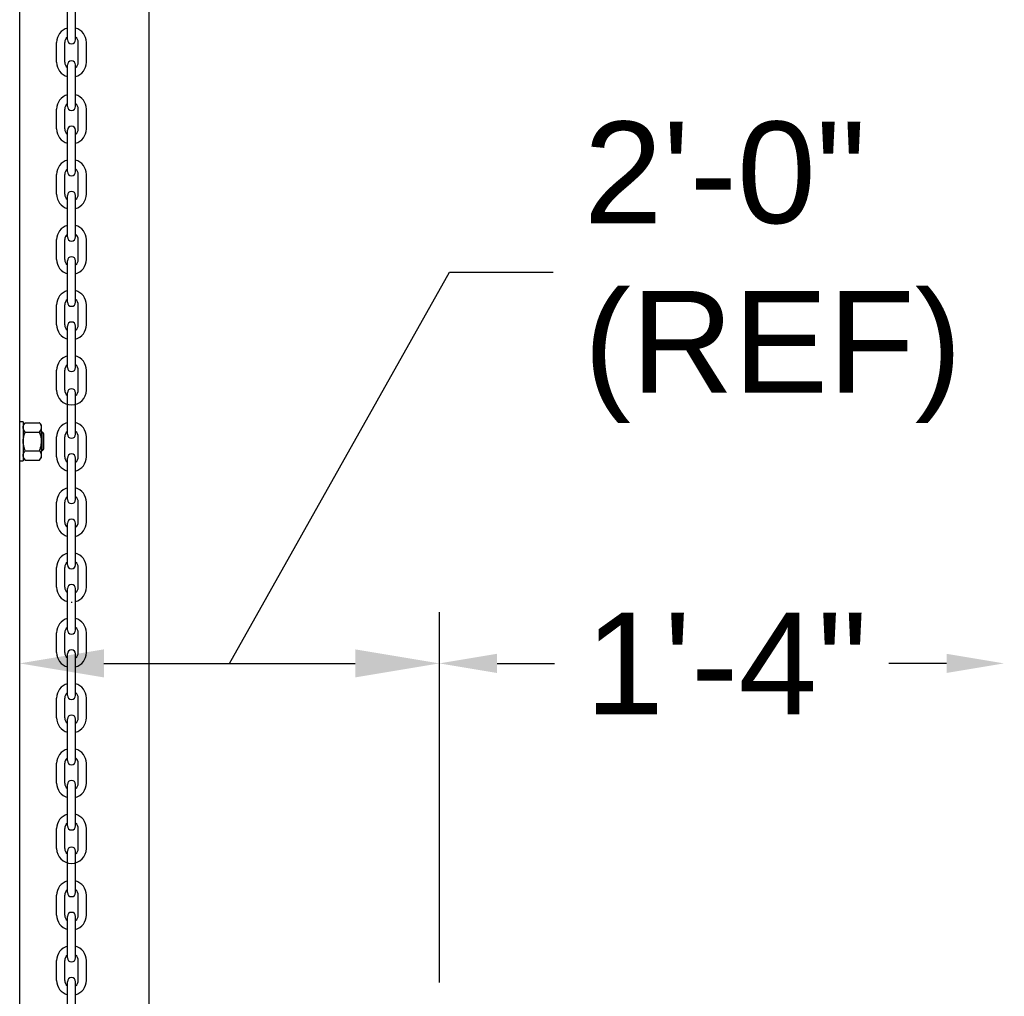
# Model space of a CAD drawing. Header units: inches. Extents: x 170 to 312, y 215 to 248.
# Tile 94 of 256: x 205.945 to 206.854, y 242.424 to 243.325. Entities that reach past the tile are written whole.
import ezdxf
from ezdxf import colors
from ezdxf.entities.mleader import LeaderData, LeaderLine
from ezdxf.math import Vec2, Vec3

# ---------------------------------------------------------------- set-up
doc = ezdxf.new("R2010")
doc.units = ezdxf.units.IN
doc.header["$LTSCALE"] = 0.25
doc.header["$MEASUREMENT"] = 0
doc.layers.add('ANNOTATIONS', color=1, linetype='Continuous')
doc.layers.add('MOTOR RH', color=7, linetype='Continuous')
doc.styles.add('ARIAL', font='arial.ttf', dxfattribs={"height": 0.09375})
doc.styles.add('ROMANS', font='Romans', dxfattribs={"height": 0.09375})
doc.styles.get("Standard").update_dxf_attribs({"font": 'romans.shx'})
doc.dimstyles.get("Standard").update_dxf_attribs({"dimscale": 60, "dimtxt": 0.0833, "dimasz": 0.0833, "dimexe": 0.0833, "dimexo": 0.04, "dimgap": 0.09, "dimtad": 0, "dimtih": 1, "dimtoh": 1, "dimdec": 4, "dimzin": 1, "dimdsep": 46, "dimlunit": 4, "dimtxsty": 'Standard', "dimcen": 0.09, "dimclrt": 150, "dimadec": 4, "dimazin": 2, "dimtfac": 1, "dimtdec": 0, "dimtofl": 0, "dimtmove": 0, "dimatfit": 3, "dimfxl": 1, "dimtolj": 1, "dimtzin": 0, "dimlwd": -1, "dimlwe": -1, "dimarcsym": 1})

msp = doc.modelspace()

# ---------------------------------------------------------------- linework, layer by layer
at = {"layer": 'ANNOTATIONS'}
for p, q in [((206.3326, 242.43625), (206.3326, 242.77806)), ((206.02289, 242.73092), (206.25493, 242.73092)), ((206.38574, 242.73092), (206.43888, 242.73092)), ((206.80064, 242.73092), (206.7475, 242.73092))]:
    msp.add_line(p, q, dxfattribs=at)
for points in [[(206.02289, 242.71798), (206.02289, 242.74387), (205.94523, 242.73092)], [(206.25493, 242.71798), (206.25493, 242.74387), (206.3326, 242.73092)], [(206.38574, 242.73978), (206.38574, 242.72207), (206.3326, 242.73092)], [(206.80064, 242.73978), (206.80064, 242.72207), (206.85378, 242.73092)]]:
    msp.add_solid(points, dxfattribs=at)
at = {"layer": 'MOTOR RH'}
for p, q in [((205.94523, 240.37188), (205.94523, 244.29919)), ((206.06459, 240.10529), (206.06459, 244.3)), ((205.9893, 243.30653), (205.9893, 243.34481)), ((205.99681, 243.30653), (205.99681, 243.34481)), ((205.97932, 243.28574), (205.97932, 243.30406)), ((205.98683, 243.28574), (205.98683, 243.30406)), ((205.99928, 243.28574), (205.99928, 243.30406)), ((206.00679, 243.28574), (206.00679, 243.30406)), ((205.9893, 243.24499), (205.9893, 243.28327)), ((205.99681, 243.24499), (205.99681, 243.28327)), ((205.97932, 243.2242), (205.97932, 243.24252)), ((205.98683, 243.2242), (205.98683, 243.24252)), ((205.99928, 243.2242), (205.99928, 243.24252)), ((206.00679, 243.2242), (206.00679, 243.24252)), ((205.9893, 243.18474), (205.9893, 243.22301)), ((205.99681, 243.18474), (205.99681, 243.22301)), ((205.97932, 243.16395), (205.97932, 243.18226)), ((205.98683, 243.16395), (205.98683, 243.18226)), ((205.99928, 243.16395), (205.99928, 243.18226)), ((206.00679, 243.16395), (206.00679, 243.18226)), ((205.9893, 243.12448), (205.9893, 243.16276)), ((205.99681, 243.12448), (205.99681, 243.16276)), ((205.97932, 243.1037), (205.97932, 243.12201)), ((205.98683, 243.1037), (205.98683, 243.12201)), ((205.99928, 243.1037), (205.99928, 243.12201)), ((206.00679, 243.1037), (206.00679, 243.12201)), ((205.9893, 243.06423), (205.9893, 243.10251)), ((205.99681, 243.06423), (205.99681, 243.10251)), ((205.97932, 243.04344), (205.97932, 243.06176)), ((205.98683, 243.04344), (205.98683, 243.06176)), ((205.99928, 243.04344), (205.99928, 243.06176)), ((206.00679, 243.04344), (206.00679, 243.06176)), ((205.9893, 243.00397), (205.9893, 243.04225)), ((205.99681, 243.00397), (205.99681, 243.04225)), ((205.97932, 242.98319), (205.97932, 243.0015)), ((205.98683, 242.98319), (205.98683, 243.0015)), ((205.99928, 242.98319), (205.99928, 243.0015)), ((206.00679, 242.98319), (206.00679, 243.0015)), ((205.9893, 242.94244), (205.9893, 242.98071)), ((205.99681, 242.94244), (205.99681, 242.98071)), ((205.94847, 242.95397), (205.94847, 242.91776)), ((205.95039, 242.95309), (205.96346, 242.95309)), ((205.96538, 242.92095), (205.96538, 242.95079)), ((205.95039, 242.94448), (205.96346, 242.94448)), ((205.966, 242.92734), (205.966, 242.94439)), ((205.96756, 242.9289), (205.96756, 242.94283)), ((205.97932, 242.92165), (205.97932, 242.93996)), ((205.98683, 242.92165), (205.98683, 242.93996)), ((205.99928, 242.92165), (205.99928, 242.93996)), ((206.00679, 242.92165), (206.00679, 242.93996)), ((205.95039, 242.92725), (205.96346, 242.92725)), ((205.95039, 242.91864), (205.96346, 242.91864)), ((205.9893, 242.88218), (205.9893, 242.92046)), ((205.99681, 242.88218), (205.99681, 242.92046)), ((205.97932, 242.8614), (205.97932, 242.87971)), ((205.98683, 242.8614), (205.98683, 242.87971)), ((205.99928, 242.8614), (205.99928, 242.87971)), ((206.00679, 242.8614), (206.00679, 242.87971)), ((205.9893, 242.82193), (205.9893, 242.86021)), ((205.99681, 242.82193), (205.99681, 242.86021)), ((205.97932, 242.80114), (205.97932, 242.81946)), ((205.98683, 242.80114), (205.98683, 242.81946)), ((205.99928, 242.80114), (205.99928, 242.81946)), ((206.00679, 242.80114), (206.00679, 242.81946)), ((205.9893, 242.76167), (205.9893, 242.79995)), ((205.99681, 242.76167), (205.99681, 242.79995)), ((205.97932, 242.74089), (205.97932, 242.7592)), ((205.98683, 242.74089), (205.98683, 242.7592)), ((205.99928, 242.74089), (205.99928, 242.7592)), ((206.00679, 242.74089), (206.00679, 242.7592)), ((205.9893, 242.70142), (205.9893, 242.7397)), ((205.99681, 242.70142), (205.99681, 242.7397)), ((205.97932, 242.68063), (205.97932, 242.69895)), ((205.98683, 242.68063), (205.98683, 242.69895)), ((205.99928, 242.68063), (205.99928, 242.69895)), ((206.00679, 242.68063), (206.00679, 242.69895)), ((205.9893, 242.64116), (205.9893, 242.67944)), ((205.99681, 242.64116), (205.99681, 242.67944)), ((205.97932, 242.62038), (205.97932, 242.63869)), ((205.98683, 242.62038), (205.98683, 242.63869)), ((205.99928, 242.62038), (205.99928, 242.63869)), ((206.00679, 242.62038), (206.00679, 242.63869)), ((205.9893, 242.58091), (205.9893, 242.61919)), ((205.99681, 242.58091), (205.99681, 242.61919)), ((205.97932, 242.56012), (205.97932, 242.57844)), ((205.98683, 242.56012), (205.98683, 242.57844)), ((205.99928, 242.56012), (205.99928, 242.57844)), ((206.00679, 242.56012), (206.00679, 242.57844)), ((205.9893, 242.51937), (205.9893, 242.55765)), ((205.99681, 242.51937), (205.99681, 242.55765)), ((205.97932, 242.49859), (205.97932, 242.5169)), ((205.98683, 242.49859), (205.98683, 242.5169)), ((205.99928, 242.49859), (205.99928, 242.5169)), ((206.00679, 242.49859), (206.00679, 242.5169)), ((205.9893, 242.45912), (205.9893, 242.4974)), ((205.99681, 242.45912), (205.99681, 242.4974)), ((205.97932, 242.43833), (205.97932, 242.45665)), ((205.98683, 242.43833), (205.98683, 242.45665)), ((205.99928, 242.43833), (205.99928, 242.45665)), ((206.00679, 242.43833), (206.00679, 242.45665)), ((205.9893, 242.39886), (205.9893, 242.43714)), ((205.99681, 242.39886), (205.99681, 242.43714))]:
    msp.add_line(p, q, dxfattribs=at)
for centre, radius, start, end in [((205.99305, 243.30406), 0.01374, 105.86272, 180), ((205.99305, 243.30406), 0.01374, 0, 74.13728), ((205.99305, 243.30406), 0.00623, 127.08084, 180), ((205.99305, 243.30653), 0.00375, 180, 0), ((205.99305, 243.30406), 0.00623, 0, 52.91916), ((205.99305, 243.28327), 0.00375, 0, 180), ((205.99305, 243.28574), 0.01374, 180, 254.13728), ((205.99305, 243.28574), 0.00623, 180, 232.91916), ((205.99305, 243.28574), 0.01374, 285.86272, 0), ((205.99305, 243.28574), 0.00623, 307.08084, 0), ((205.99305, 243.24252), 0.01374, 105.86272, 180), ((205.99305, 243.24252), 0.01374, 0, 74.13728), ((205.99305, 243.24252), 0.00623, 127.08084, 180), ((205.99305, 243.24499), 0.00375, 180, 0), ((205.99305, 243.24252), 0.00623, 0, 52.91916), ((205.99305, 243.2242), 0.01374, 180, 254.13728), ((205.99305, 243.2242), 0.00623, 180, 232.91916), ((205.99305, 243.22301), 0.00375, 0, 180), ((205.99305, 243.2242), 0.01374, 285.86272, 0), ((205.99305, 243.2242), 0.00623, 307.08084, 0), ((205.99305, 243.18226), 0.01374, 105.86272, 180), ((205.99305, 243.18226), 0.00623, 127.08084, 180), ((205.99305, 243.18226), 0.01374, 0, 74.13728), ((205.99305, 243.18226), 0.00623, 0, 52.91916), ((205.99305, 243.18474), 0.00375, 180, 0), ((205.99305, 243.16395), 0.01374, 180, 254.13728), ((205.99305, 243.16395), 0.00623, 180, 232.91916), ((205.99305, 243.16276), 0.00375, 0, 180), ((205.99305, 243.16395), 0.01374, 285.86272, 0), ((205.99305, 243.16395), 0.00623, 307.08084, 0), ((205.99305, 243.12201), 0.01374, 105.86272, 180), ((205.99305, 243.12201), 0.01374, 0, 74.13728), ((205.99305, 243.12201), 0.00623, 127.08084, 180), ((205.99305, 243.12448), 0.00375, 180, 0), ((205.99305, 243.12201), 0.00623, 0, 52.91916), ((205.99305, 243.10251), 0.00375, 0, 180), ((205.99305, 243.1037), 0.01374, 180, 254.13728), ((205.99305, 243.1037), 0.00623, 180, 232.91916), ((205.99305, 243.1037), 0.01374, 285.86272, 0), ((205.99305, 243.1037), 0.00623, 307.08084, 0), ((205.99305, 243.06176), 0.01374, 105.86272, 180), ((205.99305, 243.06176), 0.01374, 0, 74.13728), ((205.99305, 243.06176), 0.00623, 127.08084, 180), ((205.99305, 243.06423), 0.00375, 180, 0), ((205.99305, 243.06176), 0.00623, 0, 52.91916), ((205.99305, 243.04344), 0.01374, 180, 254.13728), ((205.99305, 243.04344), 0.00623, 180, 232.91916), ((205.99305, 243.04225), 0.00375, 0, 180), ((205.99305, 243.04344), 0.01374, 285.86272, 0), ((205.99305, 243.04344), 0.00623, 307.08084, 0), ((205.99305, 243.0015), 0.01374, 105.86272, 180), ((205.99305, 243.0015), 0.01374, 0, 74.13728), ((205.99305, 243.0015), 0.00623, 127.08084, 180), ((205.99305, 243.0015), 0.00623, 0, 52.91916), ((205.99305, 243.00397), 0.00375, 180, 0), ((205.99305, 242.98319), 0.01374, 180, 0), ((205.99305, 242.98319), 0.00623, 180, 232.91916), ((205.99305, 242.98071), 0.00375, 0, 180), ((205.99305, 242.98319), 0.00623, 307.08084, 0), ((205.99305, 242.93996), 0.01374, 105.86272, 180), ((205.99305, 242.93996), 0.01374, 0, 74.13728), ((205.99305, 242.93996), 0.00623, 127.08084, 180), ((205.99305, 242.94244), 0.00375, 180, 0), ((205.99305, 242.93996), 0.00623, 0, 52.91916), ((205.99305, 242.92046), 0.00375, 0, 180), ((205.99305, 242.92165), 0.01374, 180, 254.13728), ((205.99305, 242.92165), 0.00623, 180, 232.91916), ((205.99305, 242.92165), 0.01374, 285.86272, 0), ((205.99305, 242.92165), 0.00623, 307.08084, 0), ((205.99305, 242.87971), 0.01374, 105.86272, 180), ((205.99305, 242.87971), 0.01374, 0, 74.13728), ((205.99305, 242.87971), 0.00623, 127.08084, 180), ((205.99305, 242.88218), 0.00375, 180, 0), ((205.99305, 242.87971), 0.00623, 0, 52.91916), ((205.99305, 242.8614), 0.01374, 180, 254.13728), ((205.99305, 242.8614), 0.00623, 180, 232.91916), ((205.99305, 242.86021), 0.00375, 0, 180), ((205.99305, 242.8614), 0.01374, 285.86272, 0), ((205.99305, 242.8614), 0.00623, 307.08084, 0), ((205.99305, 242.81946), 0.01374, 105.86272, 180), ((205.99305, 242.81946), 0.01374, 0, 74.13728), ((205.99305, 242.81946), 0.00623, 127.08084, 180), ((205.99305, 242.81946), 0.00623, 0, 52.91916), ((205.99305, 242.82193), 0.00375, 180, 0), ((205.99305, 242.80114), 0.01374, 180, 254.13728), ((205.99305, 242.80114), 0.00623, 180, 232.91916), ((205.99305, 242.79995), 0.00375, 0, 180), ((205.99305, 242.80114), 0.01374, 285.86272, 0), ((205.99305, 242.80114), 0.00623, 307.08084, 0), ((205.99305, 242.80114), 0.01374, 268.08585, 271.91415), ((205.99305, 242.7592), 0.01374, 105.86272, 180), ((205.99305, 242.7592), 0.01374, 0, 74.13728), ((205.99305, 242.7592), 0.00623, 127.08084, 180), ((205.99305, 242.76167), 0.00375, 180, 0), ((205.99305, 242.7592), 0.00623, 0, 52.91916), ((205.99305, 242.7397), 0.00375, 0, 180), ((205.99305, 242.74089), 0.01374, 180, 254.13728), ((205.99305, 242.74089), 0.00623, 180, 232.91916), ((205.99305, 242.74089), 0.01374, 285.86272, 0), ((205.99305, 242.74089), 0.00623, 307.08084, 0), ((205.99305, 242.69895), 0.01374, 105.86272, 180), ((205.99305, 242.69895), 0.01374, 0, 74.13728), ((205.99305, 242.69895), 0.00623, 127.08084, 180), ((205.99305, 242.70142), 0.00375, 180, 0), ((205.99305, 242.69895), 0.00623, 0, 52.91916), ((205.99305, 242.68063), 0.01374, 180, 254.13728), ((205.99305, 242.68063), 0.00623, 180, 232.91916), ((205.99305, 242.67944), 0.00375, 0, 180), ((205.99305, 242.68063), 0.01374, 285.86272, 0), ((205.99305, 242.68063), 0.00623, 307.08084, 0), ((205.99305, 242.63869), 0.01374, 105.86272, 180), ((205.99305, 242.63869), 0.01374, 0, 74.13728), ((205.99305, 242.63869), 0.00623, 127.08084, 180), ((205.99305, 242.63869), 0.00623, 0, 52.91916), ((205.99305, 242.64116), 0.00375, 180, 0), ((205.99305, 242.62038), 0.01374, 180, 254.13728), ((205.99305, 242.62038), 0.00623, 180, 232.91916), ((205.99305, 242.61919), 0.00375, 0, 180), ((205.99305, 242.62038), 0.01374, 285.86272, 0), ((205.99305, 242.62038), 0.00623, 307.08084, 0), ((205.99305, 242.57844), 0.01374, 105.86272, 180), ((205.99305, 242.57844), 0.01374, 0, 74.13728), ((205.99305, 242.57844), 0.00623, 127.08084, 180), ((205.99305, 242.58091), 0.00375, 180, 0), ((205.99305, 242.57844), 0.00623, 0, 52.91916), ((205.99305, 242.56012), 0.01374, 180, 0), ((205.99305, 242.56012), 0.00623, 180, 232.91916), ((205.99305, 242.55765), 0.00375, 0, 180), ((205.99305, 242.56012), 0.00623, 307.08084, 0), ((205.99305, 242.5169), 0.01374, 105.86272, 180), ((205.99305, 242.5169), 0.01374, 0, 74.13728), ((205.99305, 242.5169), 0.00623, 127.08084, 180), ((205.99305, 242.51937), 0.00375, 180, 0), ((205.99305, 242.5169), 0.00623, 0, 52.91916), ((205.99305, 242.49859), 0.01374, 180, 254.13728), ((205.99305, 242.49859), 0.00623, 180, 232.91916), ((205.99305, 242.4974), 0.00375, 0, 180), ((205.99305, 242.49859), 0.01374, 285.86272, 0), ((205.99305, 242.49859), 0.00623, 307.08084, 0), ((205.99305, 242.45665), 0.01374, 105.86272, 180), ((205.99305, 242.45665), 0.01374, 0, 74.13728), ((205.99305, 242.45665), 0.00623, 127.08084, 180), ((205.99305, 242.45665), 0.00623, 0, 52.91916), ((205.99305, 242.45912), 0.00375, 180, 0), ((205.99305, 242.43833), 0.01374, 180, 254.13728), ((205.99305, 242.43833), 0.00623, 180, 232.91916), ((205.99305, 242.43714), 0.00375, 0, 180), ((205.99305, 242.43833), 0.01374, 285.86272, 0), ((205.99305, 242.43833), 0.00623, 307.08084, 0)]:
    msp.add_arc(centre, radius, start, end, dxfattribs=at)
for points in [[(205.94847, 242.95397), (205.94523, 242.95397)], [(205.95039, 242.95309), (205.94847, 242.95079)], [(205.96538, 242.95079), (205.96346, 242.95309)], [(205.966, 242.94439), (205.96538, 242.94439)], [(205.96756, 242.94283), (205.966, 242.94439)], [(205.96538, 242.92734), (205.966, 242.92734)], [(205.966, 242.92734), (205.96756, 242.9289)], [(205.94523, 242.91776), (205.94847, 242.91776)], [(205.94847, 242.92095), (205.95039, 242.91864)], [(205.96346, 242.91864), (205.96538, 242.92095)]]:
    msp.add_open_spline(points, degree=1, dxfattribs=at)
for points, knots in [([(205.94847, 242.94879), (205.94852, 242.94931), (205.94863, 242.95037), (205.94939, 242.95181), (205.95008, 242.9527), (205.95039, 242.95309)], [0, 0, 0, 0, 0.353661, 0.716686, 1, 1, 1, 1]), ([(205.96538, 242.94879), (205.96533, 242.94931), (205.96522, 242.95037), (205.96446, 242.95181), (205.96377, 242.9527), (205.96346, 242.95309)], [0, 0, 0, 0, 0.353661, 0.716686, 1, 1, 1, 1]), ([(205.95039, 242.94448), (205.94994, 242.94506), (205.94905, 242.94624), (205.94852, 242.94771), (205.94848, 242.94857), (205.94847, 242.94879)], [0, 0, 0, 0, 0.4215055, 0.8529186, 1, 1, 1, 1]), ([(205.94847, 242.93587), (205.94847, 242.93614), (205.94849, 242.93755), (205.94887, 242.94009), (205.94965, 242.94266), (205.95024, 242.94411), (205.95039, 242.94448)], [0, 0, 0, 0, 0.093603, 0.47391, 0.864471, 1, 1, 1, 1]), ([(205.96346, 242.94448), (205.96391, 242.94506), (205.9648, 242.94624), (205.96533, 242.94771), (205.96537, 242.94857), (205.96538, 242.94879)], [0, 0, 0, 0, 0.421505, 0.852919, 1, 1, 1, 1]), ([(205.96538, 242.93587), (205.96538, 242.93614), (205.96536, 242.93755), (205.96498, 242.94009), (205.9642, 242.94266), (205.96361, 242.94411), (205.96346, 242.94448)], [0, 0, 0, 0, 0.093603, 0.47391, 0.864471, 1, 1, 1, 1]), ([(205.95039, 242.92725), (205.9501, 242.92798), (205.94942, 242.92971), (205.94865, 242.93259), (205.94853, 242.93476), (205.94847, 242.93587)], [0, 0, 0, 0, 0.264443, 0.627867, 1, 1, 1, 1]), ([(205.96346, 242.92725), (205.96375, 242.92798), (205.96442, 242.92971), (205.9652, 242.93259), (205.96532, 242.93476), (205.96538, 242.93587)], [0, 0, 0, 0, 0.264443, 0.627867, 1, 1, 1, 1]), ([(205.94847, 242.92294), (205.94852, 242.92347), (205.94863, 242.92453), (205.94939, 242.92597), (205.95008, 242.92686), (205.95039, 242.92725)], [0, 0, 0, 0, 0.353643, 0.716686, 1, 1, 1, 1]), ([(205.96538, 242.92294), (205.96533, 242.92347), (205.96522, 242.92453), (205.96446, 242.92597), (205.96377, 242.92686), (205.96346, 242.92725)], [0, 0, 0, 0, 0.353643, 0.716686, 1, 1, 1, 1]), ([(205.95039, 242.91864), (205.94994, 242.91922), (205.94905, 242.9204), (205.94852, 242.92187), (205.94848, 242.92273), (205.94847, 242.92294)], [0, 0, 0, 0, 0.4215146, 0.8529022, 1, 1, 1, 1]), ([(205.96346, 242.91864), (205.96391, 242.91922), (205.9648, 242.9204), (205.96533, 242.92187), (205.96537, 242.92273), (205.96538, 242.92294)], [0, 0, 0, 0, 0.421514, 0.852902, 1, 1, 1, 1])]:
    msp.add_open_spline(points, degree=3, knots=knots, dxfattribs=at)

# ---------------------------------------------------------------- texts
at = {"layer": 'ANNOTATIONS', "char_height": 0.09375, "attachment_point": 4, "style": 'ARIAL'}
for s, insert in [('2\'-0"\\P(REF)', (206.46577, 243.09185)), ('1\'-4"', (206.46699, 242.73092))]:
    msp.add_mtext(s, dxfattribs=dict(at, insert=insert))

# ---------------------------------------------------------------- leaders
at = {"layer": 'ANNOTATIONS', "has_arrowhead": 0}
msp.add_leader([(206.13891, 242.73092), (206.34186, 243.09185), (206.43766, 243.09185)], dimstyle='Standard', override={"dimtxt": 0.09375, "dimasz": 0.09375, "dimexe": 0.046875, "dimgap": 0.09, "dimtad": 0, "dimtih": 0, "dimtoh": 0, "dimtxsty": 'ROMANS'}, dxfattribs=at)
at = {"layer": 'ANNOTATIONS'}
ml = msp.add_multileader_mtext('Standard', dxfattribs=at)
ml.set_content('THREE PHASE\\PCONTROLLER (14" X 16")', color=256, style='ARIAL')
ml.set_leader_properties()
ml.build(insert=Vec2(0, 0))
ml.multileader.update_dxf_attribs({"dogleg_length": 0.36, "arrow_head_size": 0.09375})
ctx = ml.context
ctx.base_point, ctx.char_height, ctx.arrow_head_size, ctx.landing_gap_size, ctx.plane_origin = Vec3(207.10339, 242.5768), 0.09375, 0.09375, 0.09, Vec3(206.31835, 242.14357)
notes = []
notes.append((ctx, [(0, (1, 1, 0), (207.00543, 242.5768), (1, 0), 0.09796, [(0, [(206.79293, 242.18229)], 0, [])])]))
ctx.mtext.insert, ctx.mtext.flow_direction = Vec3(207.19339, 242.63746), 5
for ctx, leaders in notes:
    for number, flags, end, landing, length, lines in leaders:
        leader = LeaderData()
        leader.index, (leader.has_last_leader_line, leader.has_dogleg_vector, leader.attachment_direction) = number, flags
        leader.last_leader_point, leader.dogleg_vector, leader.dogleg_length = Vec3(end), Vec3(landing), length
        for number, points, colour, breaks in lines:
            line = LeaderLine()
            line.index, line.vertices, line.color, line.breaks = number, Vec3.list(points), colors.encode_raw_color(colour), breaks
            leader.lines.append(line)
        ctx.leaders.append(leader)

doc.saveas('drawing.dxf')
